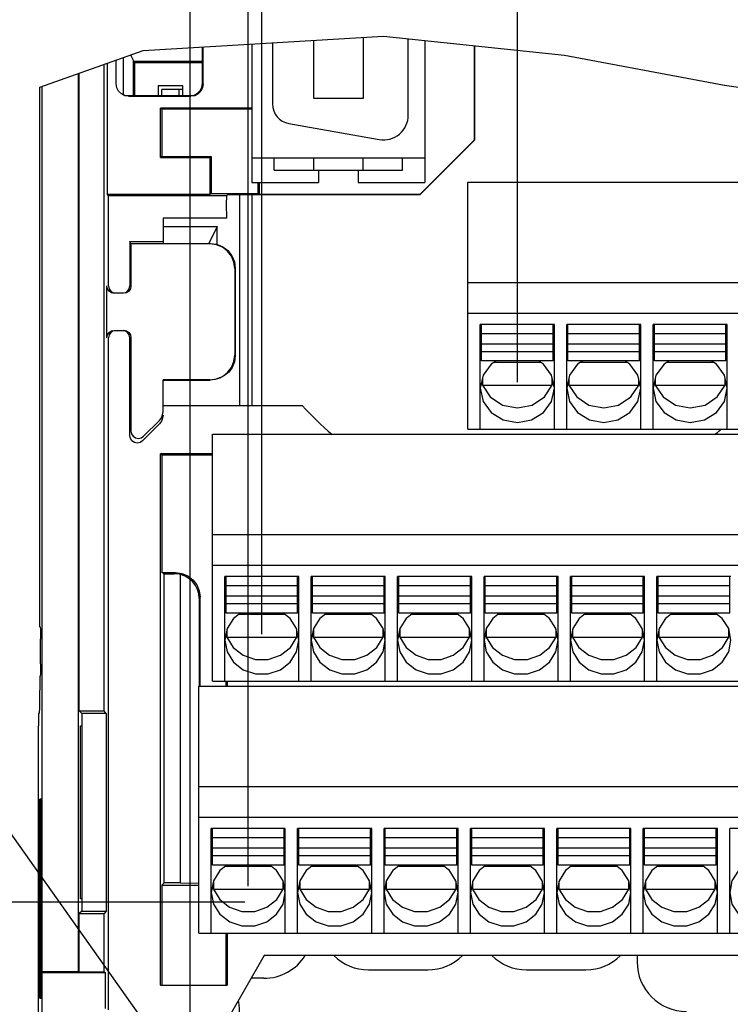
# Model space of a CAD drawing. Extents: x 29 to 410, y 13 to 287.
# Tile 11 of 16: x 205 to 234, y 90 to 130. Entities that reach past the tile are written whole.
import ezdxf

# ---------------------------------------------------------------- set-up
doc = ezdxf.new("R2010")
doc.units = 0
doc.header["$LTSCALE"] = 23.1
doc.layers.get('0').update_dxf_attribs({"linetype": 'CONTINUOUS'})
doc.layers.add('ALL_DIM', color=7, linetype='CONTINUOUS')
doc.layers.add('ALL_NOTE', color=7, linetype='CONTINUOUS')
doc.dimstyles.get("Standard").update_dxf_attribs({"dimtxt": 2.5, "dimasz": 2.5, "dimexe": 1.25, "dimexo": 0.625, "dimtad": 1, "dimcen": 2.5, "dimazin": 3, "dimtfac": 1, "dimtmove": 0, "dimatfit": 3})

# ---------------------------------------------------------------- blocks, each defined once
blk = doc.blocks.new('_OPEN')
at = {"color": 0, "linetype": 'BYBLOCK'}
for p, q in [((0, 0), (-1, 0.167)), ((-1, -0.167), (0, 0)), ((-1, 0), (0, 0))]:
    blk.add_line(p, q, dxfattribs=at)
blk = doc.blocks.new('*D24')
at = {"layer": 'ALL_DIM', "color": 2, "linetype": 'CONTINUOUS'}
for p, q in [((214.32, 94.893), (214.32, 154.438)), ((249.32, 94.893), (249.32, 154.438)), ((214.32, 153.438), (231.82, 153.438)), ((249.32, 153.438), (231.82, 153.438))]:
    blk.add_line(p, q, dxfattribs=at)
at = {"layer": 'ALL_DIM', "color": 2, "linetype": 'CONTINUOUS', "xscale": 3, "yscale": 3, "zscale": 3, "rotation": 180}
blk.add_blockref('_OPEN', (214.32, 153.438), dxfattribs=at)
at = {"layer": 'ALL_DIM', "color": 2, "linetype": 'CONTINUOUS', "xscale": 3, "yscale": 3, "zscale": 3}
blk.add_blockref('_OPEN', (249.32, 153.438), dxfattribs=at)
blk = doc.blocks.new('*D25')
at = {"layer": 'ALL_DIM', "color": 2, "linetype": 'CONTINUOUS'}
for p, q in [((211.97, 67.637), (211.97, 154.438)), ((214.32, 94.893), (214.32, 154.438)), ((211.97, 153.438), (200.869, 153.438)), ((200.869, 153.438), (213.145, 153.438)), ((219.32, 153.438), (213.145, 153.438)), ((214.32, 153.438), (219.32, 153.438))]:
    blk.add_line(p, q, dxfattribs=at)
at = {"layer": 'ALL_DIM', "color": 2, "linetype": 'CONTINUOUS', "xscale": 3, "yscale": 3, "zscale": 3}
blk.add_blockref('_OPEN', (211.97, 153.438), dxfattribs=at)
at = {"layer": 'ALL_DIM', "color": 2, "linetype": 'CONTINUOUS', "xscale": 3, "yscale": 3, "zscale": 3, "rotation": 180}
blk.add_blockref('_OPEN', (214.32, 153.438), dxfattribs=at)
blk = doc.blocks.new('*D26')
at = {"layer": 'ALL_DIM', "color": 2, "linetype": 'CONTINUOUS'}
for p, q in [((214.87, 105.093), (214.87, 147.442)), ((246.37, 142.159), (246.37, 147.442)), ((214.87, 146.442), (230.62, 146.442)), ((246.37, 146.442), (230.62, 146.442)), ((246.37, 134.932), (246.37, 137.889)), ((246.37, 105.093), (246.37, 131.678))]:
    blk.add_line(p, q, dxfattribs=at)
at = {"layer": 'ALL_DIM', "color": 2, "linetype": 'CONTINUOUS', "xscale": 3, "yscale": 3, "zscale": 3, "rotation": 180}
blk.add_blockref('_OPEN', (214.87, 146.442), dxfattribs=at)
at = {"layer": 'ALL_DIM', "color": 2, "linetype": 'CONTINUOUS', "xscale": 3, "yscale": 3, "zscale": 3}
blk.add_blockref('_OPEN', (246.37, 146.442), dxfattribs=at)
blk = doc.blocks.new('*D29')
at = {"layer": 'ALL_DIM', "color": 2, "linetype": 'CONTINUOUS'}
for p, q in [((225.22, 115.293), (225.22, 140.816)), ((239.22, 115.293), (239.22, 140.816)), ((232.22, 139.816), (193.255, 139.816)), ((225.22, 139.816), (232.22, 139.816)), ((239.22, 139.816), (232.22, 139.816))]:
    blk.add_line(p, q, dxfattribs=at)
at = {"layer": 'ALL_DIM', "color": 2, "linetype": 'CONTINUOUS', "xscale": 3, "yscale": 3, "zscale": 3, "rotation": 180}
blk.add_blockref('_OPEN', (225.22, 139.816), dxfattribs=at)
at = {"layer": 'ALL_DIM', "color": 2, "linetype": 'CONTINUOUS', "xscale": 3, "yscale": 3, "zscale": 3}
blk.add_blockref('_OPEN', (239.22, 139.816), dxfattribs=at)
blk = doc.blocks.new('*D32')
at = {"layer": 'ALL_DIM', "color": 2, "linetype": 'CONTINUOUS'}
for p, q in [((278.606, 94.252), (285.933, 94.252)), ((284.933, 94.252), (284.933, 80.819)), ((284.933, 67.387), (284.933, 80.819)), ((212.22, 67.387), (285.933, 67.387))]:
    blk.add_line(p, q, dxfattribs=at)
at = {"layer": 'ALL_DIM', "color": 2, "linetype": 'CONTINUOUS', "xscale": 3, "yscale": 3, "zscale": 3}
for p, rotation in [((284.933, 94.252), 90), ((284.933, 67.387), 270)]:
    blk.add_blockref('_OPEN', p, dxfattribs=dict(at, rotation=rotation))
blk = doc.blocks.new('*D33')
at = {"layer": 'ALL_DIM', "color": 2, "linetype": 'CONTINUOUS'}
for p, q in [((214.187, 94.252), (181.372, 94.252)), ((182.372, 94.252), (182.372, 80.819)), ((182.372, 67.387), (182.372, 80.819)), ((211.72, 67.387), (181.372, 67.387))]:
    blk.add_line(p, q, dxfattribs=at)
at = {"layer": 'ALL_DIM', "color": 2, "linetype": 'CONTINUOUS', "xscale": 3, "yscale": 3, "zscale": 3}
for p, rotation in [((182.372, 94.252), 90), ((182.372, 67.387), 270)]:
    blk.add_blockref('_OPEN', p, dxfattribs=dict(at, rotation=rotation))

msp = doc.modelspace()

# ---------------------------------------------------------------- linework, layer by layer
at = {"color": 7, "linetype": 'CONTINUOUS'}
for p, q in [((210.06, 128.716), (219.795, 129.296)), ((216.971, 126.772), (216.971, 129.128)), ((218.971, 129.247), (218.971, 126.772)), ((219.795, 129.296), (227.13, 128.52)), ((220.801, 126.097), (220.801, 129.19)), ((221.471, 129.119), (221.471, 123.372)), ((205.873, 127.232), (210.06, 128.716)), ((212.47, 127.387), (212.47, 128.86)), ((212.497, 127.36), (212.497, 128.861)), ((214.471, 128.979), (214.471, 123.372)), ((215.301, 129.028), (215.301, 126.546)), ((223.47, 128.907), (223.47, 125.09)), ((223.483, 128.906), (223.483, 125.085)), ((208.976, 127.361), (208.976, 128.332)), ((209.273, 126.927), (209.273, 128.437)), ((209.551, 128.535), (209.67, 128.296)), ((227.13, 128.52), (233.607, 127.313)), ((208.489, 101.991), (208.489, 128.159)), ((208.624, 122.887), (208.624, 128.207)), ((209.67, 126.887), (209.67, 128.296)), ((209.671, 128.286), (209.67, 128.296)), ((209.722, 128.235), (209.671, 128.286)), ((209.671, 128.286), (212.47, 128.286)), ((209.722, 126.887), (209.722, 128.235)), ((209.722, 128.235), (212.47, 128.235)), ((207.444, 91.439), (207.444, 127.789)), ((207.47, 101.991), (207.47, 127.798)), ((205.873, 105.387), (205.873, 127.232)), ((205.97, 82.011), (205.97, 127.267)), ((210.67, 127.287), (210.67, 126.887)), ((211.67, 127.287), (210.67, 127.287)), ((210.82, 126.887), (210.82, 127.137)), ((211.67, 127.137), (210.82, 127.137)), ((211.52, 126.887), (211.52, 127.137)), ((211.67, 126.887), (211.67, 127.287)), ((233.607, 127.313), (239.794, 126.439)), ((209.458, 126.887), (211.97, 126.887)), ((209.476, 126.861), (211.997, 126.861)), ((218.971, 126.772), (216.971, 126.772)), ((210.77, 124.387), (210.77, 126.387)), ((210.814, 126.343), (210.77, 126.387)), ((214.471, 126.387), (210.77, 126.387)), ((210.814, 126.343), (210.814, 124.43)), ((214.471, 126.343), (210.814, 126.343)), ((215.962, 125.758), (219.627, 125.112)), ((223.47, 125.09), (221.267, 122.887)), ((223.483, 125.085), (221.273, 122.874)), ((223.47, 125.09), (223.483, 125.085)), ((210.814, 124.43), (210.77, 124.387)), ((210.77, 124.387), (212.77, 124.387)), ((210.814, 124.43), (212.814, 124.43)), ((212.814, 124.43), (212.77, 124.387)), ((212.77, 124.387), (212.77, 122.887)), ((212.814, 124.43), (212.814, 122.93)), ((214.471, 124.367), (221.471, 124.367)), ((215.371, 123.867), (215.371, 124.367)), ((216.971, 123.867), (216.971, 124.367)), ((218.971, 123.867), (218.971, 124.367)), ((220.571, 123.867), (220.571, 124.367)), ((215.371, 123.867), (220.571, 123.867)), ((217.171, 123.867), (217.171, 123.372)), ((218.771, 123.867), (218.771, 123.372)), ((214.471, 123.372), (217.171, 123.372)), ((214.727, 122.93), (214.727, 123.372)), ((214.77, 122.887), (214.77, 123.372)), ((218.771, 123.372), (221.471, 123.372)), ((223.22, 113.387), (223.22, 123.387)), ((223.22, 123.387), (241.22, 123.387)), ((208.661, 122.834), (208.624, 122.887)), ((212.77, 122.887), (208.624, 122.887)), ((208.661, 119.187), (208.661, 122.834)), ((213.439, 122.834), (208.661, 122.834)), ((212.814, 122.93), (212.77, 122.887)), ((212.814, 122.93), (214.727, 122.93)), ((213.48, 122.874), (213.439, 122.834)), ((221.273, 122.874), (213.48, 122.874)), ((213.97, 122.874), (213.97, 114.347)), ((214.727, 122.93), (214.77, 122.887)), ((221.267, 122.887), (214.77, 122.887)), ((221.267, 122.887), (221.273, 122.874)), ((210.87, 121.927), (210.87, 120.908)), ((213.439, 121.927), (210.87, 121.927)), ((210.87, 121.59), (213.067, 121.59)), ((213.067, 121.59), (212.726, 120.908)), ((213.067, 120.867), (213.067, 121.59)), ((209.522, 120.983), (209.522, 119.187)), ((209.57, 120.887), (209.522, 120.983)), ((209.522, 120.983), (210.87, 120.983)), ((209.57, 120.887), (209.57, 119.187)), ((212.771, 120.887), (209.57, 120.887)), ((210.87, 120.908), (212.792, 120.908)), ((213.77, 119.887), (213.77, 116.387)), ((213.791, 119.908), (213.791, 116.366)), ((208.594, 117.087), (208.594, 119.187)), ((223.22, 119.321), (241.22, 119.321)), ((209.27, 118.887), (208.894, 118.887)), ((223.22, 118.087), (241.22, 118.087)), ((223.72, 113.387), (223.72, 117.627)), ((226.72, 117.627), (223.72, 117.627)), ((223.77, 116.148), (223.77, 117.62)), ((226.67, 116.148), (226.67, 117.62)), ((226.72, 113.387), (226.72, 117.627)), ((227.22, 113.387), (227.22, 117.627)), ((230.22, 117.627), (227.22, 117.627)), ((227.27, 116.148), (227.27, 117.62)), ((230.17, 116.148), (230.17, 117.62)), ((230.22, 113.387), (230.22, 117.627)), ((230.72, 113.387), (230.72, 117.627)), ((233.72, 117.627), (230.72, 117.627)), ((230.77, 116.148), (230.77, 117.62)), ((233.67, 116.148), (233.67, 117.62)), ((233.72, 113.387), (233.72, 117.627)), ((208.894, 117.387), (209.27, 117.387)), ((226.67, 117.252), (223.77, 117.252)), ((230.17, 117.252), (227.27, 117.252)), ((233.67, 117.252), (230.77, 117.252)), ((208.661, 89.887), (208.661, 117.087)), ((209.522, 113.127), (209.522, 117.087)), ((209.57, 117.087), (209.57, 113.311)), ((226.67, 116.829), (223.77, 116.829)), ((230.17, 116.829), (227.27, 116.829)), ((233.67, 116.829), (230.77, 116.829)), ((226.67, 116.516), (223.77, 116.516)), ((230.17, 116.516), (227.27, 116.516)), ((233.67, 116.516), (230.77, 116.516)), ((226.67, 116.148), (223.77, 116.148)), ((226.165, 116.09), (224.276, 116.09)), ((230.17, 116.148), (227.27, 116.148)), ((229.665, 116.09), (227.776, 116.09)), ((233.67, 116.148), (230.77, 116.148)), ((233.165, 116.09), (231.276, 116.09)), ((210.87, 114.094), (210.87, 115.387)), ((212.771, 115.387), (210.87, 115.387)), ((210.87, 115.375), (212.783, 115.375)), ((223.773, 115.286), (223.806, 115.17)), ((223.806, 115.44), (223.806, 115.17)), ((223.806, 115.17), (226.635, 115.17)), ((226.319, 114.691), (226.635, 115.17)), ((226.635, 115.17), (226.635, 115.44)), ((226.635, 115.17), (226.668, 115.286)), ((227.273, 115.286), (227.306, 115.17)), ((227.306, 115.44), (227.306, 115.17)), ((227.306, 115.17), (230.135, 115.17)), ((229.819, 114.691), (230.135, 115.17)), ((230.135, 115.17), (230.135, 115.44)), ((230.135, 115.17), (230.168, 115.286)), ((230.773, 115.286), (230.806, 115.17)), ((230.806, 115.44), (230.806, 115.17)), ((230.806, 115.17), (233.635, 115.17)), ((233.319, 114.691), (233.635, 115.17)), ((233.635, 115.17), (233.635, 115.44)), ((233.635, 115.17), (233.668, 115.286)), ((210.87, 114.347), (216.508, 114.347)), ((210.034, 112.915), (210.724, 113.604)), ((210.082, 113.099), (210.724, 113.74)), ((212.87, 103.187), (212.87, 113.187)), ((212.87, 113.187), (248.37, 113.187)), ((223.22, 113.387), (241.22, 113.387)), ((210.77, 90.887), (210.77, 112.387)), ((210.814, 112.343), (210.77, 112.387)), ((212.87, 112.387), (210.77, 112.387)), ((210.814, 112.343), (210.814, 107.587)), ((212.87, 112.343), (210.814, 112.343)), ((212.87, 109.121), (248.37, 109.121)), ((212.87, 107.887), (248.37, 107.887)), ((210.912, 107.538), (210.814, 107.587)), ((210.814, 107.587), (211.37, 107.587)), ((210.912, 95.028), (210.912, 107.538)), ((210.912, 107.538), (211.322, 107.538)), ((211.57, 95.028), (211.57, 107.506)), ((213.37, 103.187), (213.37, 107.427)), ((216.37, 107.427), (213.37, 107.427)), ((213.42, 105.948), (213.42, 107.42)), ((216.32, 105.948), (216.32, 107.42)), ((216.37, 103.187), (216.37, 107.427)), ((216.87, 103.187), (216.87, 107.427)), ((219.87, 107.427), (216.87, 107.427)), ((216.92, 105.948), (216.92, 107.42)), ((219.82, 105.948), (219.82, 107.42)), ((219.87, 103.187), (219.87, 107.427)), ((220.37, 103.187), (220.37, 107.427)), ((223.37, 107.427), (220.37, 107.427)), ((220.42, 105.948), (220.42, 107.42)), ((223.32, 105.948), (223.32, 107.42)), ((223.37, 103.187), (223.37, 107.427)), ((223.87, 103.187), (223.87, 107.427)), ((226.87, 107.427), (223.87, 107.427)), ((223.92, 105.948), (223.92, 107.42)), ((226.82, 105.948), (226.82, 107.42)), ((226.87, 103.187), (226.87, 107.427)), ((227.37, 103.187), (227.37, 107.427)), ((230.37, 107.427), (227.37, 107.427)), ((227.42, 105.948), (227.42, 107.42)), ((230.32, 105.948), (230.32, 107.42)), ((230.37, 103.187), (230.37, 107.427)), ((230.87, 103.187), (230.87, 107.427)), ((233.87, 107.427), (230.87, 107.427)), ((230.92, 105.948), (230.92, 107.42)), ((233.82, 105.948), (233.82, 107.42)), ((216.32, 107.052), (213.42, 107.052)), ((219.82, 107.052), (216.92, 107.052)), ((223.32, 107.052), (220.42, 107.052)), ((226.82, 107.052), (223.92, 107.052)), ((230.32, 107.052), (227.42, 107.052)), ((233.82, 107.052), (230.92, 107.052)), ((212.33, 106.546), (212.33, 102.987)), ((212.37, 102.987), (212.37, 106.587)), ((216.32, 106.629), (213.42, 106.629)), ((219.82, 106.629), (216.92, 106.629)), ((223.32, 106.629), (220.42, 106.629)), ((226.82, 106.629), (223.92, 106.629)), ((230.32, 106.629), (227.42, 106.629)), ((233.82, 106.629), (230.92, 106.629)), ((216.32, 106.316), (213.42, 106.316)), ((219.82, 106.316), (216.92, 106.316)), ((223.32, 106.316), (220.42, 106.316)), ((226.82, 106.316), (223.92, 106.316)), ((230.32, 106.316), (227.42, 106.316)), ((233.82, 106.316), (230.92, 106.316)), ((216.32, 105.948), (213.42, 105.948)), ((215.812, 105.89), (213.929, 105.89)), ((219.82, 105.948), (216.92, 105.948)), ((219.312, 105.89), (217.429, 105.89)), ((223.32, 105.948), (220.42, 105.948)), ((222.812, 105.89), (220.929, 105.89)), ((226.82, 105.948), (223.92, 105.948)), ((226.312, 105.89), (224.429, 105.89)), ((230.32, 105.948), (227.42, 105.948)), ((229.812, 105.89), (227.929, 105.89)), ((233.82, 105.948), (230.92, 105.948)), ((233.312, 105.89), (231.429, 105.89)), ((205.895, 105.387), (205.873, 105.387)), ((205.895, 105.387), (205.898, 105.362)), ((205.898, 105.362), (205.9, 105.291)), ((213.456, 105.291), (213.456, 104.97)), ((216.285, 104.97), (216.285, 105.291)), ((216.956, 105.291), (216.956, 104.97)), ((219.785, 104.97), (219.785, 105.291)), ((220.456, 105.291), (220.456, 104.97)), ((223.285, 104.97), (223.285, 105.291)), ((223.956, 105.291), (223.956, 104.97)), ((226.785, 104.97), (226.785, 105.291)), ((227.456, 105.291), (227.456, 104.97)), ((230.285, 104.97), (230.285, 105.291)), ((230.956, 105.291), (230.956, 104.97)), ((233.785, 104.97), (233.785, 105.291)), ((205.904, 103.887), (205.904, 104.887)), ((213.419, 105.099), (213.456, 104.97)), ((213.456, 104.97), (216.285, 104.97)), ((216.026, 104.55), (216.285, 104.97)), ((216.285, 104.97), (216.321, 105.099)), ((216.919, 105.099), (216.956, 104.97)), ((216.956, 104.97), (219.785, 104.97)), ((219.526, 104.55), (219.785, 104.97)), ((219.785, 104.97), (219.821, 105.099)), ((220.419, 105.099), (220.456, 104.97)), ((220.456, 104.97), (223.285, 104.97)), ((223.026, 104.55), (223.285, 104.97)), ((223.285, 104.97), (223.321, 105.099)), ((223.919, 105.099), (223.956, 104.97)), ((223.956, 104.97), (226.785, 104.97)), ((226.526, 104.55), (226.785, 104.97)), ((226.785, 104.97), (226.821, 105.099)), ((227.419, 105.099), (227.456, 104.97)), ((227.456, 104.97), (230.285, 104.97)), ((230.026, 104.55), (230.285, 104.97)), ((230.285, 104.97), (230.321, 105.099)), ((230.919, 105.099), (230.956, 104.97)), ((230.956, 104.97), (233.785, 104.97)), ((233.526, 104.55), (233.785, 104.97)), ((233.785, 104.97), (233.821, 105.099)), ((212.32, 92.987), (212.32, 102.987)), ((212.32, 102.987), (251.32, 102.987)), ((212.87, 103.187), (248.37, 103.187)), ((213.427, 102.987), (213.427, 103.187)), ((213.47, 103.187), (213.47, 102.987)), ((205.846, 101.887), (205.829, 101.887)), ((207.575, 101.887), (207.47, 101.991)), ((207.47, 101.991), (208.489, 101.991)), ((207.575, 101.887), (207.575, 93.887)), ((208.562, 101.887), (207.575, 101.887)), ((208.562, 101.887), (208.489, 101.991)), ((208.562, 101.887), (208.562, 93.887)), ((205.82, 87.289), (205.82, 101.387)), ((207.523, 94.387), (207.523, 101.387)), ((207.523, 101.387), (207.575, 101.387)), ((212.32, 98.921), (251.32, 98.921)), ((205.913, 98.41), (205.878, 98.41)), ((205.913, 90.363), (205.913, 98.41)), ((205.917, 98.409), (205.917, 90.365)), ((205.97, 98.408), (205.917, 98.409)), ((205.869, 97.887), (205.869, 90.887)), ((212.32, 97.687), (251.32, 97.687)), ((212.82, 92.987), (212.82, 97.227)), ((215.82, 97.227), (212.82, 97.227)), ((212.87, 95.748), (212.87, 97.22)), ((215.77, 96.852), (212.87, 96.852)), ((215.77, 95.748), (215.77, 97.22)), ((215.82, 92.987), (215.82, 97.227)), ((216.32, 92.987), (216.32, 97.227)), ((219.32, 97.227), (216.32, 97.227)), ((216.37, 95.748), (216.37, 97.22)), ((219.27, 96.852), (216.37, 96.852)), ((219.27, 95.748), (219.27, 97.22)), ((219.32, 92.987), (219.32, 97.227)), ((219.82, 92.987), (219.82, 97.227)), ((222.82, 97.227), (219.82, 97.227)), ((219.87, 95.748), (219.87, 97.22)), ((222.77, 96.852), (219.87, 96.852)), ((222.77, 95.748), (222.77, 97.22)), ((222.82, 92.987), (222.82, 97.227)), ((223.32, 92.987), (223.32, 97.227)), ((226.32, 97.227), (223.32, 97.227)), ((223.37, 95.748), (223.37, 97.22)), ((226.27, 96.852), (223.37, 96.852)), ((226.27, 95.748), (226.27, 97.22)), ((226.32, 92.987), (226.32, 97.227)), ((226.82, 92.987), (226.82, 97.227)), ((229.82, 97.227), (226.82, 97.227)), ((226.87, 95.748), (226.87, 97.22)), ((229.77, 96.852), (226.87, 96.852)), ((229.77, 95.748), (229.77, 97.22)), ((229.82, 92.987), (229.82, 97.227)), ((230.32, 92.987), (230.32, 97.227)), ((233.32, 97.227), (230.32, 97.227)), ((230.37, 95.748), (230.37, 97.22)), ((233.27, 96.852), (230.37, 96.852)), ((233.27, 95.748), (233.27, 97.22)), ((233.32, 92.987), (233.32, 97.227)), ((233.82, 92.987), (233.82, 97.227)), ((236.82, 97.227), (233.82, 97.227)), ((215.77, 96.429), (212.87, 96.429)), ((215.77, 96.116), (212.87, 96.116)), ((219.27, 96.429), (216.37, 96.429)), ((219.27, 96.116), (216.37, 96.116)), ((222.77, 96.429), (219.87, 96.429)), ((222.77, 96.116), (219.87, 96.116)), ((226.27, 96.429), (223.37, 96.429)), ((226.27, 96.116), (223.37, 96.116)), ((229.77, 96.429), (226.87, 96.429)), ((229.77, 96.116), (226.87, 96.116)), ((233.27, 96.429), (230.37, 96.429)), ((233.27, 96.116), (230.37, 96.116)), ((215.77, 95.748), (212.87, 95.748)), ((215.262, 95.69), (213.379, 95.69)), ((219.27, 95.748), (216.37, 95.748)), ((218.762, 95.69), (216.879, 95.69)), ((222.77, 95.748), (219.87, 95.748)), ((222.262, 95.69), (220.379, 95.69)), ((226.27, 95.748), (223.37, 95.748)), ((225.762, 95.69), (223.879, 95.69)), ((229.77, 95.748), (226.87, 95.748)), ((229.262, 95.69), (227.379, 95.69)), ((233.27, 95.748), (230.37, 95.748)), ((232.762, 95.69), (230.879, 95.69)), ((210.814, 94.93), (210.912, 95.028)), ((210.814, 94.93), (210.814, 90.887)), ((210.814, 94.93), (212.32, 94.93)), ((211.57, 95.028), (210.912, 95.028)), ((211.57, 95.028), (212.32, 95.012)), ((212.869, 94.899), (212.906, 94.77)), ((212.906, 95.091), (212.906, 94.77)), ((215.735, 94.77), (215.735, 95.091)), ((215.735, 94.77), (215.771, 94.899)), ((216.369, 94.899), (216.406, 94.77)), ((216.406, 95.091), (216.406, 94.77)), ((219.235, 94.77), (219.235, 95.091)), ((219.235, 94.77), (219.271, 94.899)), ((219.869, 94.899), (219.906, 94.77)), ((219.906, 95.091), (219.906, 94.77)), ((222.735, 94.77), (222.735, 95.091)), ((222.735, 94.77), (222.771, 94.899)), ((223.369, 94.899), (223.406, 94.77)), ((223.406, 95.091), (223.406, 94.77)), ((226.235, 94.77), (226.235, 95.091)), ((226.235, 94.77), (226.271, 94.899)), ((226.869, 94.899), (226.906, 94.77)), ((226.906, 95.091), (226.906, 94.77)), ((229.735, 94.77), (229.735, 95.091)), ((229.735, 94.77), (229.771, 94.899)), ((230.369, 94.899), (230.406, 94.77)), ((230.406, 95.091), (230.406, 94.77)), ((233.235, 94.77), (233.235, 95.091)), ((233.235, 94.77), (233.271, 94.899)), ((212.906, 94.77), (215.735, 94.77)), ((215.476, 94.35), (215.735, 94.77)), ((216.406, 94.77), (219.235, 94.77)), ((218.976, 94.35), (219.235, 94.77)), ((219.906, 94.77), (222.735, 94.77)), ((222.476, 94.35), (222.735, 94.77)), ((223.406, 94.77), (226.235, 94.77)), ((225.976, 94.35), (226.235, 94.77)), ((226.906, 94.77), (229.735, 94.77)), ((229.476, 94.35), (229.735, 94.77)), ((230.406, 94.77), (233.235, 94.77)), ((232.976, 94.35), (233.235, 94.77)), ((207.575, 94.387), (207.523, 94.387)), ((207.575, 93.887), (207.47, 93.782)), ((207.47, 91.426), (207.47, 93.782)), ((207.47, 93.782), (208.489, 93.782)), ((207.575, 93.887), (208.562, 93.887)), ((208.562, 93.887), (208.489, 93.782)), ((208.489, 91.426), (208.489, 93.782)), ((212.32, 92.987), (251.32, 92.987)), ((213.427, 90.887), (213.427, 92.987)), ((213.47, 92.987), (213.47, 90.887)), ((214.97, 92.087), (213.527, 89.587)), ((234.97, 92.087), (214.97, 92.087)), ((230.07, 92.087), (230.07, 91.827)), ((205.97, 91.439), (207.444, 91.439)), ((208.544, 91.387), (205.97, 91.387)), ((207.444, 91.439), (207.47, 91.426)), ((207.47, 91.426), (208.489, 91.426)), ((208.489, 91.426), (208.544, 91.387)), ((208.544, 89.948), (208.544, 91.387)), ((219.192, 91.508), (221.592, 91.508)), ((225.593, 91.508), (227.993, 91.508)), ((210.77, 90.887), (213.47, 90.887)), ((214.948, 91.166), (214.439, 91.166)), ((205.878, 90.363), (205.913, 90.363)), ((205.97, 90.366), (205.917, 90.365))]:
    msp.add_line(p, q, dxfattribs=at)
at = {"color": 3, "linetype": 'CONTINUOUS'}
msp.add_line((214.47, 122.874), (214.47, 114.347), dxfattribs=at)
at = {"color": 7, "linetype": 'CONTINUOUS'}
for points in [[(209.067, 127.074), (209.001, 127.206), (208.976, 127.361)], [(211.97, 126.887), (212.125, 126.911), (212.264, 126.982), (212.375, 127.093), (212.446, 127.232), (212.47, 127.387)], [(212.497, 127.36), (212.472, 127.206), (212.401, 127.067), (212.291, 126.956), (212.151, 126.885), (211.997, 126.861)], [(209.476, 126.861), (209.322, 126.885), (209.182, 126.956), (209.067, 127.074)], [(209.164, 126.982), (209.304, 126.911), (209.458, 126.887)], [(213.77, 119.887), (213.736, 120.146), (213.636, 120.387), (213.478, 120.594), (213.271, 120.753), (213.029, 120.853), (212.771, 120.887)], [(212.792, 120.908), (213.05, 120.874), (213.291, 120.774), (213.499, 120.615), (213.657, 120.408), (213.757, 120.167), (213.791, 119.908)], [(208.894, 118.887), (208.779, 118.91), (208.682, 118.975), (208.617, 119.072), (208.594, 119.187)], [(208.661, 119.187), (208.684, 119.072), (208.749, 118.975), (208.846, 118.91), (208.896, 118.9)], [(209.57, 119.187), (209.548, 119.072), (209.483, 118.975), (209.385, 118.91), (209.27, 118.887)], [(209.337, 118.91), (209.435, 118.975), (209.5, 119.072), (209.522, 119.187)], [(208.594, 117.087), (208.617, 117.202), (208.682, 117.299), (208.779, 117.364), (208.894, 117.387)], [(208.846, 117.364), (208.749, 117.299), (208.684, 117.202), (208.661, 117.087)], [(209.522, 117.087), (209.5, 117.202), (209.435, 117.299), (209.337, 117.364), (209.269, 117.378)], [(209.27, 117.387), (209.385, 117.364), (209.483, 117.299), (209.548, 117.202), (209.57, 117.087)], [(212.771, 115.387), (213.029, 115.421), (213.271, 115.521), (213.478, 115.68), (213.636, 115.887), (213.736, 116.128), (213.77, 116.387)], [(213.791, 116.366), (213.76, 116.118), (213.669, 115.887)], [(224.369, 116.148), (224.16, 116.019), (223.835, 115.571), (223.72, 115.043)], [(226.72, 115.043), (226.606, 115.571), (226.281, 116.019), (226.072, 116.148)], [(227.869, 116.148), (227.66, 116.019), (227.335, 115.571), (227.22, 115.043)], [(230.22, 115.043), (230.106, 115.571), (229.781, 116.019), (229.572, 116.148)], [(231.369, 116.148), (231.16, 116.019), (230.835, 115.571), (230.72, 115.043)], [(233.72, 115.043), (233.606, 115.571), (233.281, 116.019), (233.072, 116.148)], [(213.669, 115.887), (213.532, 115.701), (213.363, 115.555), (213.175, 115.453), (212.979, 115.394), (212.783, 115.375)], [(223.806, 115.17), (224.122, 114.691), (224.621, 114.365), (225.22, 114.25), (225.82, 114.365), (226.319, 114.691)], [(227.306, 115.17), (227.622, 114.691), (228.121, 114.365), (228.72, 114.25), (229.32, 114.365), (229.819, 114.691)], [(230.806, 115.17), (231.122, 114.691), (231.621, 114.365), (232.22, 114.25), (232.82, 114.365), (233.319, 114.691)], [(223.72, 115.043), (223.835, 114.515), (224.16, 114.067), (224.646, 113.768), (225.22, 113.663), (225.794, 113.768), (226.281, 114.067), (226.606, 114.515), (226.72, 115.043)], [(227.22, 115.043), (227.335, 114.515), (227.66, 114.067), (228.146, 113.768), (228.72, 113.663), (229.294, 113.768), (229.781, 114.067), (230.106, 114.515), (230.22, 115.043)], [(230.72, 115.043), (230.835, 114.515), (231.16, 114.067), (231.646, 113.768), (232.22, 113.663), (232.794, 113.768), (233.281, 114.067), (233.606, 114.515), (233.72, 115.043)], [(210.724, 113.74), (210.803, 113.844), (210.853, 113.964), (210.87, 114.094)], [(210.87, 113.958), (210.853, 113.829), (210.803, 113.708), (210.724, 113.604)], [(209.57, 113.311), (209.593, 113.196), (209.658, 113.099), (209.756, 113.034), (209.87, 113.011), (209.985, 113.034), (210.082, 113.099)], [(210.034, 112.915), (209.937, 112.85), (209.822, 112.827), (209.708, 112.85), (209.61, 112.915), (209.545, 113.012), (209.522, 113.127)], [(211.57, 107.506), (211.448, 107.53), (211.322, 107.538)], [(211.37, 107.587), (211.629, 107.553), (211.87, 107.453), (212.078, 107.294), (212.236, 107.087), (212.336, 106.846), (212.37, 106.587)], [(212.33, 106.546), (212.314, 106.72), (212.267, 106.894), (212.185, 107.06), (212.073, 107.209), (211.932, 107.337), (211.764, 107.438), (211.57, 107.506)], [(214.003, 105.948), (213.721, 105.73), (213.461, 105.315), (213.37, 104.843)], [(216.37, 104.843), (216.28, 105.315), (216.019, 105.73), (215.738, 105.948)], [(217.503, 105.948), (217.221, 105.73), (216.961, 105.315), (216.87, 104.843)], [(219.87, 104.843), (219.78, 105.315), (219.519, 105.73), (219.238, 105.948)], [(221.003, 105.948), (220.721, 105.73), (220.461, 105.315), (220.37, 104.843)], [(223.37, 104.843), (223.28, 105.315), (223.019, 105.73), (222.738, 105.948)], [(224.503, 105.948), (224.221, 105.73), (223.961, 105.315), (223.87, 104.843)], [(226.87, 104.843), (226.78, 105.315), (226.519, 105.73), (226.238, 105.948)], [(228.003, 105.948), (227.721, 105.73), (227.461, 105.315), (227.37, 104.843)], [(230.37, 104.843), (230.28, 105.315), (230.019, 105.73), (229.738, 105.948)], [(231.503, 105.948), (231.221, 105.73), (230.961, 105.315), (230.87, 104.843)], [(233.87, 104.843), (233.78, 105.315), (233.519, 105.73), (233.238, 105.948)], [(205.9, 105.291), (205.902, 105.181), (205.904, 105.041), (205.904, 104.887)], [(213.37, 104.843), (213.461, 104.371), (213.721, 103.956), (214.12, 103.648), (214.61, 103.484), (215.131, 103.484), (215.62, 103.648), (216.019, 103.956), (216.28, 104.371), (216.37, 104.843)], [(213.456, 104.97), (213.715, 104.55), (214.115, 104.238), (214.608, 104.071), (215.133, 104.071), (215.625, 104.238), (216.026, 104.55)], [(216.87, 104.843), (216.961, 104.371), (217.221, 103.956), (217.62, 103.648), (218.11, 103.484), (218.631, 103.484), (219.12, 103.648), (219.519, 103.956), (219.78, 104.371), (219.87, 104.843)], [(216.956, 104.97), (217.215, 104.55), (217.615, 104.238), (218.108, 104.071), (218.633, 104.071), (219.125, 104.238), (219.526, 104.55)], [(220.37, 104.843), (220.461, 104.371), (220.721, 103.956), (221.12, 103.648), (221.61, 103.484), (222.131, 103.484), (222.62, 103.648), (223.019, 103.956), (223.28, 104.371), (223.37, 104.843)], [(220.456, 104.97), (220.715, 104.55), (221.115, 104.238), (221.608, 104.071), (222.133, 104.071), (222.625, 104.238), (223.026, 104.55)], [(223.87, 104.843), (223.961, 104.371), (224.221, 103.956), (224.62, 103.648), (225.11, 103.484), (225.631, 103.484), (226.12, 103.648), (226.519, 103.956), (226.78, 104.371), (226.87, 104.843)], [(223.956, 104.97), (224.215, 104.55), (224.615, 104.238), (225.108, 104.071), (225.633, 104.071), (226.125, 104.238), (226.526, 104.55)], [(227.37, 104.843), (227.461, 104.371), (227.721, 103.956), (228.12, 103.648), (228.61, 103.484), (229.131, 103.484), (229.62, 103.648), (230.019, 103.956), (230.28, 104.371), (230.37, 104.843)], [(227.456, 104.97), (227.715, 104.55), (228.115, 104.238), (228.608, 104.071), (229.133, 104.071), (229.625, 104.238), (230.026, 104.55)], [(230.87, 104.843), (230.961, 104.371), (231.221, 103.956), (231.62, 103.648), (232.11, 103.484), (232.631, 103.484), (233.12, 103.648), (233.519, 103.956), (233.78, 104.371), (233.87, 104.843)], [(230.956, 104.97), (231.215, 104.55), (231.615, 104.238), (232.108, 104.071), (232.633, 104.071), (233.125, 104.238), (233.526, 104.55)], [(205.904, 103.887), (205.904, 103.732), (205.902, 103.593), (205.9, 103.482)], [(205.873, 103.387), (205.872, 102.999), (205.869, 102.637), (205.865, 102.326), (205.86, 102.088), (205.853, 101.938), (205.846, 101.887)], [(205.9, 103.482), (205.898, 103.411), (205.895, 103.387)], [(205.824, 101.802), (205.823, 101.74), (205.822, 101.665), (205.821, 101.578), (205.82, 101.387)], [(205.829, 101.887), (205.827, 101.877), (205.826, 101.849), (205.824, 101.802)], [(205.869, 97.887), (205.869, 98.045), (205.87, 98.193), (205.873, 98.311), (205.875, 98.385), (205.878, 98.41)], [(213.453, 95.748), (213.171, 95.53), (212.911, 95.115), (212.82, 94.643)], [(215.82, 94.643), (215.73, 95.115), (215.469, 95.53), (215.188, 95.748)], [(216.953, 95.748), (216.671, 95.53), (216.411, 95.115), (216.32, 94.643)], [(219.32, 94.643), (219.23, 95.115), (218.969, 95.53), (218.688, 95.748)], [(220.453, 95.748), (220.171, 95.53), (219.911, 95.115), (219.82, 94.643)], [(222.82, 94.643), (222.73, 95.115), (222.469, 95.53), (222.188, 95.748)], [(223.953, 95.748), (223.671, 95.53), (223.411, 95.115), (223.32, 94.643)], [(226.32, 94.643), (226.23, 95.115), (225.969, 95.53), (225.688, 95.748)], [(227.453, 95.748), (227.171, 95.53), (226.911, 95.115), (226.82, 94.643)], [(229.82, 94.643), (229.73, 95.115), (229.469, 95.53), (229.188, 95.748)], [(230.953, 95.748), (230.671, 95.53), (230.411, 95.115), (230.32, 94.643)], [(233.32, 94.643), (233.23, 95.115), (232.969, 95.53), (232.688, 95.748)], [(234.453, 95.748), (234.171, 95.53), (233.911, 95.115), (233.82, 94.643)], [(212.82, 94.643), (212.911, 94.171), (213.171, 93.756), (213.57, 93.448), (214.06, 93.284), (214.581, 93.284), (215.07, 93.448), (215.469, 93.756), (215.73, 94.171), (215.82, 94.643)], [(212.906, 94.77), (213.165, 94.35), (213.565, 94.038), (214.058, 93.871), (214.583, 93.871), (215.075, 94.038), (215.476, 94.35)], [(216.32, 94.643), (216.411, 94.171), (216.671, 93.756), (217.07, 93.448), (217.56, 93.284), (218.081, 93.284), (218.57, 93.448), (218.969, 93.756), (219.23, 94.171), (219.32, 94.643)], [(216.406, 94.77), (216.665, 94.35), (217.065, 94.038), (217.558, 93.871), (218.083, 93.871), (218.575, 94.038), (218.976, 94.35)], [(219.82, 94.643), (219.911, 94.171), (220.171, 93.756), (220.57, 93.448), (221.06, 93.284), (221.581, 93.284), (222.07, 93.448), (222.469, 93.756), (222.73, 94.171), (222.82, 94.643)], [(219.906, 94.77), (220.165, 94.35), (220.565, 94.038), (221.058, 93.871), (221.583, 93.871), (222.075, 94.038), (222.476, 94.35)], [(223.32, 94.643), (223.411, 94.171), (223.671, 93.756), (224.07, 93.448), (224.56, 93.284), (225.081, 93.284), (225.57, 93.448), (225.969, 93.756), (226.23, 94.171), (226.32, 94.643)], [(223.406, 94.77), (223.665, 94.35), (224.065, 94.038), (224.558, 93.871), (225.083, 93.871), (225.575, 94.038), (225.976, 94.35)], [(226.82, 94.643), (226.911, 94.171), (227.171, 93.756), (227.57, 93.448), (228.06, 93.284), (228.581, 93.284), (229.07, 93.448), (229.469, 93.756), (229.73, 94.171), (229.82, 94.643)], [(226.906, 94.77), (227.165, 94.35), (227.565, 94.038), (228.058, 93.871), (228.583, 93.871), (229.075, 94.038), (229.476, 94.35)], [(230.32, 94.643), (230.411, 94.171), (230.671, 93.756), (231.07, 93.448), (231.56, 93.284), (232.081, 93.284), (232.57, 93.448), (232.969, 93.756), (233.23, 94.171), (233.32, 94.643)], [(230.406, 94.77), (230.665, 94.35), (231.065, 94.038), (231.558, 93.871), (232.083, 93.871), (232.575, 94.038), (232.976, 94.35)], [(233.82, 94.643), (233.911, 94.171), (234.171, 93.756), (234.57, 93.448), (235.06, 93.284), (235.581, 93.284), (236.07, 93.448), (236.469, 93.756), (236.73, 94.171), (236.82, 94.643)], [(205.878, 90.363), (205.875, 90.388), (205.873, 90.462), (205.87, 90.581), (205.869, 90.728), (205.869, 90.887)]]:
    msp.add_lwpolyline(points, dxfattribs=at)
for centre, radius, start, end in [((216.101, 126.546), 0.8, 180, 260), ((219.801, 126.097), 1, 260, 360), ((225.47, 122.387), 12.04, 177.8693, 182.1888), ((225.47, 122.387), 12.04, 221.8958, 229.927), ((225.47, 122.387), 12.04, 309.9552, 311.4608), ((214.948, 93.166), 2, 270, 327.2957), ((219.192, 93.508), 2, 225.307, 270), ((221.592, 93.508), 2, 270, 314.693), ((225.593, 93.508), 2, 225.307, 270), ((227.993, 93.508), 2, 270, 314.693), ((232.07, 91.827), 2, 180, 270)]:
    msp.add_arc(centre, radius, start, end, dxfattribs=at)
at = {"color": 3, "linetype": 'CONTINUOUS'}
msp.add_arc((212.47, 89.887), 1.5, 270, 14.7259, dxfattribs=at)
at = {"layer": 'ALL_NOTE', "color": 2, "linetype": 'CONTINUOUS'}
msp.add_line((213.161, 85.116), (194.059, 112.013), dxfattribs=at)

# ---------------------------------------------------------------- dimensions: what is measured, and where the dimension line sits
at = {"layer": 'ALL_DIM', "color": 2, "linetype": 'CONTINUOUS'}
for base, p1, p2, angle, picture, middle in [((211.97, 153.438), (214.32, 94.893), (211.97, 67.637), 180, '*D25', (200.869, 154.063)), ((214.32, 153.438), (249.32, 94.893), (214.32, 94.893), 180, '*D24', (222.007, 154.063)), ((225.22, 139.816), (239.22, 115.293), (225.22, 115.293), 180, '*D29', (193.255, 140.441)), ((182.371989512, 94.251708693), (211.720404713, 67.386708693), (214.187058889, 94.251708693), 90, '*D33', (181.746989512, 76.480437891)), ((284.933317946, 67.386708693), (278.605585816, 94.251708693), (212.220404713, 67.386708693), 270, '*D32', (284.308317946, 77.363568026))]:
    dim = msp.add_linear_dim(base=base, p1=p1, p2=p2, angle=angle, dimstyle='Standard', dxfattribs=at)
    dim.commit()
    dim.dimension.update_dxf_attribs({"geometry": picture, "text_midpoint": middle, "dimtype": 128})
dim = msp.add_linear_dim(base=(246.37, 146.442), p1=(214.87, 105.093), p2=(246.37, 105.093), dimstyle='Standard', dxfattribs=at)
dim.commit()
dim.dimension.update_dxf_attribs({"geometry": '*D26', "text_midpoint": (221.216, 147.067), "dimtype": 128})

doc.saveas('drawing.dxf')
